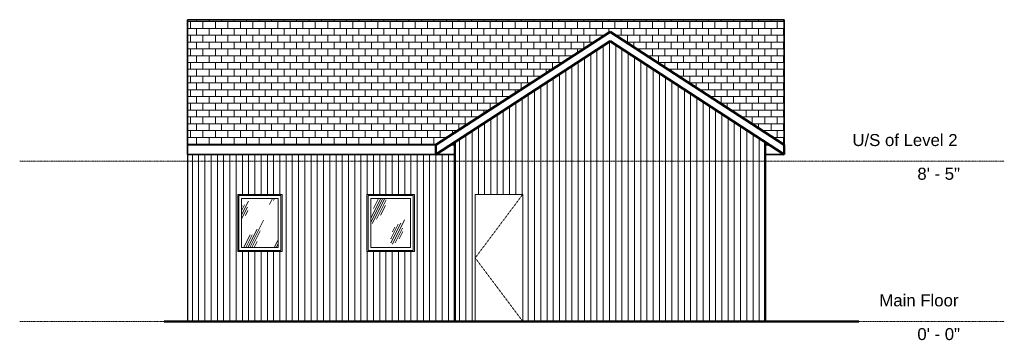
# Model space of a CAD drawing. Header units: inches. Extents: x -1348 to -727, y -12 to 190.
import ezdxf

# ---------------------------------------------------------------- set-up
doc = ezdxf.new("R2010")
doc.units = ezdxf.units.IN
doc.header["$MEASUREMENT"] = 0
doc.linetypes.add('Center 1_4_', pattern=[0.53125, 0.25, -0.09375, 0.09375, -0.09375])
doc.linetypes.add('Dash', pattern=[0.23622, 0.11811, -0.11811])
for name, color, linetype, lineweight in [('A-DETL', 90, 'Continuous', 9), ('A-DOOR', 31, 'Continuous', 9), ('A-FLOR-LEVL', 51, 'Continuous', 9), ('A-GLAZ', 151, 'Continuous', 9), ('A-ROOF', 132, 'Continuous', 9), ('A-ROOF-PATT', 132, 'Continuous', 9), ('A-WALL', 90, 'Continuous', 9), ('A-WALL-PATT', 111, 'Continuous', 9)]:
    doc.layers.add(name, color=color, linetype=linetype, lineweight=lineweight)
doc.styles.add('Arial', font='arial.ttf', dxfattribs={"height": 7.559055})
pattern_1 = [(90, (-1238.891, 0), (-3.937, 2e-16), [])]
pattern_2 = [(90, (-1070.391, 0), (-3.937, 2e-16), [])]
pattern_3 = [(63.435, (-939.62, 47.244), (-13.91, 41.7304), [17.28, -10.368, 17.28, -10.368, -21.98]), (63.435, (-939.62, 47.244), (-13.91, 41.7304), [-55.296, 0.253, -21.727]), (63.435, (-939.62, 47.244), (-13.91, 41.7304), [0.253, -55.043, 6.912, -15.068]), (63.435, (-940.484, 48.108), (-13.91, 41.7304), [13.824, -17.28, 10.368, -10.368, -25.436]), (63.435, (-940.484, 48.108), (-13.91, 41.7304), [-51.84, 0.253, -25.183]), (63.435, (-940.484, 48.108), (-13.91, 41.7304), [0.253, -51.587, 12.096, -13.34]), (63.435, (-940.484, 50.7), (-13.91, 41.7304), [10.368, -20.736, 6.912, -10.368, -28.892]), (63.435, (-940.484, 50.7), (-13.91, 41.7304), [-48.384, 0.253, -28.639]), (63.435, (-940.484, 50.7), (-13.91, 41.7304), [0.253, -48.131, 15.552, -13.34]), (63.435, (-937.892, 48.108), (-13.91, 41.7304), [10.368, -20.736, 8.64, -37.532]), (63.435, (-935.3, 50.7), (-13.91, 41.7304), [5.184, -25.92, 3.456, -42.716]), (63.435, (-939.62, 55.02), (-13.91, 41.7304), [3.456, -25.92, 3.456, -13.824, -30.62]), (63.435, (-939.62, 55.02), (-13.91, 41.7304), [-46.656, 0.253, -30.367]), (63.435, (-939.62, 55.02), (-13.91, 41.7304), [0.253, -46.403, 8.64, -21.98]), (63.435, (-924.068, 52.428), (-13.91, 41.7304), [17.28, -25.92, 20.736, -13.686]), (63.435, (-924.068, 49.836), (-13.91, 41.7304), [24.192, -17.28, 25.92, -10.23]), (63.435, (-922.34, 50.7), (-13.9102, 41.7304), [27.648, -13.824, 20.736, -15.068]), (63.435, (-919.748, 53.292), (-13.9102, 41.7304), [17.28, -24.192, 13.824, -21.98]), (63.435, (-922.34, 58.476), (-13.91, 41.7304), [8.64, -34.56, 10.368, -23.708]), (63.435, (-917.156, 55.884), (-13.9102, 41.7304), [6.912, -34.56, 6.912, -28.892])]

# ---------------------------------------------------------------- blocks, each defined once
blk = doc.blocks.new('Planitar - Single Door_Flush Panel - 2_-6_ x 6_-8_-4178541-Rear-Barn 2')
at = {"layer": 'A-DOOR', "linetype": 'Dash'}
for p, q in [((-1030.56, 80), (-1060.56, 40)), ((-1060.56, 40), (-1030.56, 0))]:
    blk.add_line(p, q, dxfattribs=at)
blk = doc.blocks.new('Planitar-Fixed - Default 1-4290770-Rear-Barn 2')
at = {"layer": 'A-GLAZ'}
h = blk.add_hatch(dxfattribs=at)
h.set_pattern_fill('FP_3', color=256, style=0, pattern_type=2)
h.set_pattern_definition(pattern_3)
h.paths.add_polyline_path([(-1207.87, 46.48), (-1184.83, 46.48), (-1184.83, 77.52), (-1207.87, 77.52), (-1207.87, 69.52)], flags=0)
for p, q in [((-1182.35, 80), (-1210.35, 80)), ((-1210.35, 80), (-1210.35, 44)), ((-1209.61, 44.75), (-1209.61, 79.25)), ((-1209.61, 79.25), (-1183.1, 79.25)), ((-1207.87, 46.48), (-1207.87, 77.52)), ((-1207.87, 77.52), (-1184.83, 77.52)), ((-1184.83, 77.52), (-1184.83, 46.48)), ((-1183.1, 79.25), (-1183.1, 44.75)), ((-1182.35, 44), (-1182.35, 80)), ((-1210.35, 44), (-1182.35, 44)), ((-1183.1, 44.75), (-1209.61, 44.75)), ((-1184.83, 46.48), (-1207.87, 46.48))]:
    blk.add_line(p, q, dxfattribs=at)
blk = doc.blocks.new('Planitar-Fixed - Default 1-4290571-Rear-Barn 2')
at = {"layer": 'A-GLAZ'}
h = blk.add_hatch(dxfattribs=at)
h.set_pattern_fill('FP_3', color=256, style=0, pattern_type=2)
h.set_pattern_definition(pattern_3)
h.paths.add_polyline_path([(-1101.35, 46.48), (-1101.35, 77.52), (-1126.39, 77.52), (-1126.39, 46.48)], flags=0)
for p, q in [((-1098.87, 80), (-1128.87, 80)), ((-1128.87, 80), (-1128.87, 44)), ((-1128.12, 44.75), (-1128.12, 79.25)), ((-1128.12, 79.25), (-1099.62, 79.25)), ((-1126.39, 46.48), (-1126.39, 77.52)), ((-1126.39, 77.52), (-1101.35, 77.52)), ((-1101.35, 77.52), (-1101.35, 46.48)), ((-1099.62, 79.25), (-1099.62, 44.75)), ((-1098.87, 44), (-1098.87, 80)), ((-1128.87, 44), (-1098.87, 44)), ((-1099.62, 44.75), (-1128.12, 44.75)), ((-1101.35, 46.48), (-1126.39, 46.48))]:
    blk.add_line(p, q, dxfattribs=at)

msp = doc.modelspace()

# ---------------------------------------------------------------- hatches: boundary and pattern name
at = {"layer": 'A-ROOF-PATT'}
h = msp.add_hatch(dxfattribs=at)
h.set_pattern_fill('FP_4', color=256, style=0, pattern_type=2)
h.set_pattern_definition([(0, (0, -557.273), (0, 4.288), []), (90, (0, -557.273), (-3.937, 4.288), [4.288, -4.288])])
h.paths.add_polyline_path([(-1241.89, 111.17), (-1085.39, 111.17), (-975.52, 182.52), (-865.64, 111.17), (-865.64, 190.07), (-1241.89, 190.07), (-1241.89, 176.56)], flags=0)
h.paths.add_polyline_path([(-1073.39, 111.17), (-1073.39, 113), (-1076.21, 111.17)], flags=0)
h.paths.add_polyline_path([(-877.64, 111.17), (-874.82, 111.17), (-877.64, 113)], flags=0)
at = {"layer": 'A-WALL-PATT'}
h = msp.add_hatch(dxfattribs=at)
h.set_pattern_fill('FP_2', color=256, style=0, pattern_type=2)
h.set_pattern_definition(pattern_2)
h.paths.add_polyline_path([(-877.64, 0), (-877.64, 113), (-975.52, 176.56), (-1067.39, 116.9), (-1067.39, 0), (-1060.56, 0), (-1060.56, 80), (-1030.56, 80), (-1030.56, 0)], flags=0)
h = msp.add_hatch(dxfattribs=at)
h.set_pattern_fill('FP_2', color=256, style=0, pattern_type=2)
h.set_pattern_definition(pattern_2)
h.paths.add_polyline_path([(-1073.39, 0), (-1067.39, 0), (-1067.39, 116.9), (-1073.39, 113), (-1073.39, 89.04)], flags=0)
h = msp.add_hatch(dxfattribs=at)
h.set_pattern_fill('FP_1', color=256, style=0, pattern_type=2)
h.set_pattern_definition(pattern_1)
h.paths.add_polyline_path([(-1235.89, 0), (-1235.89, 105.21), (-1241.89, 105.21), (-1241.89, 0), (-1238.89, 0)], flags=0)
h = msp.add_hatch(dxfattribs=at)
h.set_pattern_fill('FP_1', color=256, style=0, pattern_type=2)
h.set_pattern_definition(pattern_1)
h.paths.add_polyline_path([(-1159.01, 0), (-1073.39, 0), (-1073.39, 105.21), (-1235.89, 105.21), (-1235.89, 0)], flags=0)
h.paths.add_polyline_path([(-1098.87, 44), (-1128.87, 44), (-1128.87, 80), (-1098.87, 80)], flags=0)
h.paths.add_polyline_path([(-1210.35, 44), (-1210.35, 80), (-1182.35, 80), (-1182.35, 44)], flags=0)

# ---------------------------------------------------------------- linework, layer by layer
at = {"layer": 'A-DETL', "lineweight": 35}
for p, q in [((-865.64, 190.07), (-1241.89, 190.07)), ((-1241.89, 190.07), (-1241.89, 105.21)), ((-865.64, 111.17), (-865.64, 190.07)), ((-1085.39, 111.17), (-1241.89, 111.17)), ((-1076.21, 111.17), (-1073.39, 111.17)), ((-877.64, 111.17), (-874.82, 111.17)), ((-1241.89, 105.21), (-1085.39, 105.21)), ((-1085.39, 105.21), (-1073.39, 105.21)), ((-877.64, 105.21), (-865.64, 105.21))]:
    msp.add_line(p, q, dxfattribs=at)
at = {"layer": 'A-DETL', "lineweight": 50}
for p, q in [((-975.52, 182.52), (-1085.39, 111.17)), ((-865.64, 111.17), (-975.52, 182.52)), ((-1085.39, 105.21), (-975.52, 176.56)), ((-975.52, 176.56), (-865.64, 105.21)), ((-1073.39, 113), (-1073.39, 0)), ((-877.64, 113), (-877.64, 0)), ((-1085.39, 111.17), (-1085.39, 105.21)), ((-865.64, 105.21), (-865.64, 111.17)), ((-818.64, 0), (-1256.64, 0))]:
    msp.add_line(p, q, dxfattribs=at)
at = {"layer": 'A-DETL', "lineweight": 25}
msp.add_line((-1241.89, 105.21), (-1241.89, 0), dxfattribs=at)
at = {"layer": 'A-FLOR-LEVL', "linetype": 'Center 1_4_'}
for p, q in [((-1347.81, 101), (-726.9, 101)), ((-1347.81, 0), (-726.9, 0))]:
    msp.add_line(p, q, dxfattribs=at)
at = {"layer": 'A-ROOF'}
for p, q in [((-1241.89, 190.07), (-1241.89, 105.21)), ((-865.64, 190.07), (-1241.89, 190.07)), ((-865.64, 105.21), (-865.64, 190.07)), ((-1085.39, 111.17), (-975.52, 182.52)), ((-975.52, 182.52), (-865.64, 111.17)), ((-975.52, 176.56), (-1085.39, 105.21)), ((-865.64, 105.21), (-975.52, 176.56)), ((-1241.89, 111.17), (-1085.39, 111.17)), ((-1085.39, 105.21), (-1085.39, 111.17)), ((-1076.21, 111.17), (-1073.39, 111.17)), ((-877.64, 111.17), (-874.82, 111.17)), ((-1073.39, 105.21), (-1241.89, 105.21)), ((-865.64, 105.21), (-877.64, 105.21))]:
    msp.add_line(p, q, dxfattribs=at)
at = {"layer": 'A-WALL'}
for p, q in [((-1073.39, 0), (-1073.39, 113)), ((-877.64, 0), (-877.64, 113)), ((-1241.89, 0), (-1241.89, 105.21)), ((-1210.35, 44), (-1210.35, 80)), ((-1210.35, 80), (-1182.35, 80)), ((-1182.35, 80), (-1182.35, 44)), ((-1128.87, 44), (-1128.87, 80)), ((-1128.87, 80), (-1098.87, 80)), ((-1098.87, 80), (-1098.87, 44)), ((-1060.56, 0), (-1060.56, 80)), ((-1060.56, 80), (-1030.56, 80)), ((-1030.56, 80), (-1030.56, 0)), ((-1182.35, 44), (-1210.35, 44)), ((-1098.87, 44), (-1128.87, 44)), ((-1238.89, 0), (-1241.89, 0))]:
    msp.add_line(p, q, dxfattribs=at)

# ---------------------------------------------------------------- block references
at = {"layer": 'A-DOOR'}
msp.add_blockref('Planitar - Single Door_Flush Panel - 2_-6_ x 6_-8_-4178541-Rear-Barn 2', (0, 0), dxfattribs=at)
at = {"layer": 'A-GLAZ'}
for name in ['Planitar-Fixed - Default 1-4290770-Rear-Barn 2', 'Planitar-Fixed - Default 1-4290571-Rear-Barn 2']:
    msp.add_blockref(name, (0, 0), dxfattribs=at)

# ---------------------------------------------------------------- texts
at = {"layer": 'A-FLOR-LEVL', "attachment_point": 1, "style": 'Arial'}
for s, insert, char_height, width in [('U/S of Level 2', (-822.69, 118.03), 7.5591, 80.598), ('8\' - 5"', (-781.74, 96.79), 7.559, 32.724), ('Main Floor', (-805.69, 17.03), 7.559, 59.994), ('0\' - 0"', (-781.74, -4.21), 7.559, 32.724)]:
    msp.add_mtext(s, dxfattribs=dict(at, insert=insert, char_height=char_height, width=width))

doc.saveas('drawing.dxf')
